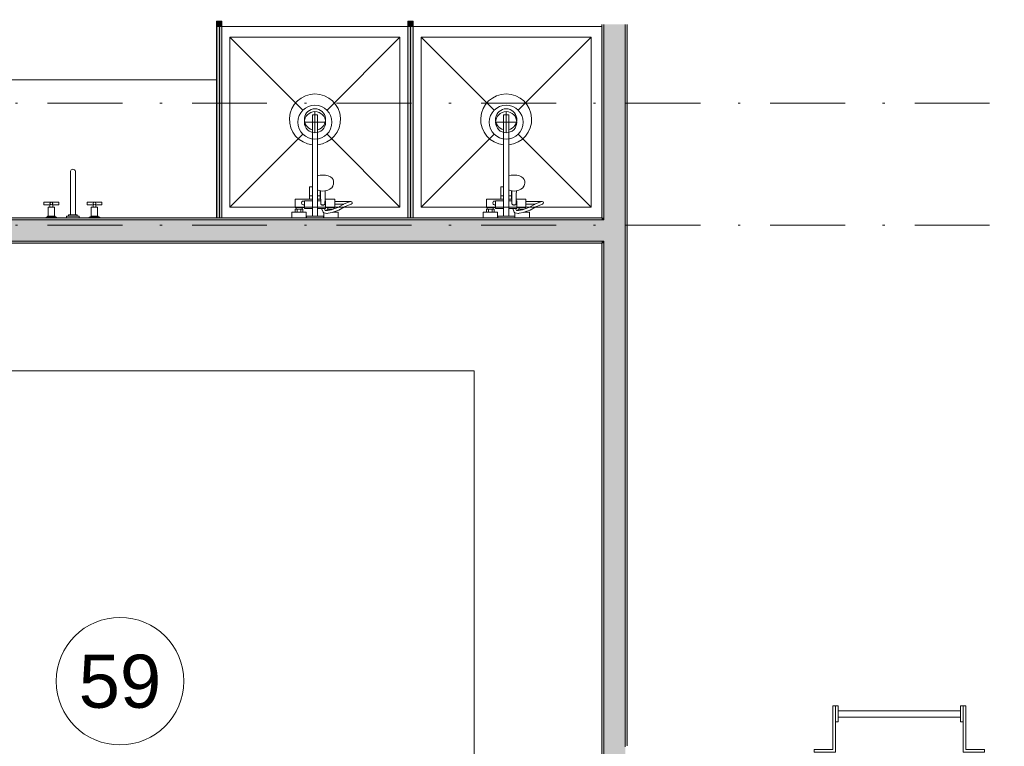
# Model space of a CAD drawing. Header units: millimetres. Extents: x 0 to 1184, y 0 to 836.
# Tile 120 of 241: x 818 to 864, y 329 to 363. Entities that reach past the tile are written whole.
import ezdxf
from ezdxf.xclip import XClip

# ---------------------------------------------------------------- set-up
doc = ezdxf.new("R2010")
doc.units = ezdxf.units.MM
doc.header["$MEASUREMENT"] = 0
doc.header["$XCLIPFRAME"] = 0
doc.linetypes.add('Штриховая', pattern=[5.644444, 2.822222, -2.822222])
doc.linetypes.add('Штрихпунктирная', pattern=[6.702778, 3.527778, -1.763889, 0, -1.411111])
for name, color, linetype in [('Интерьер - конструкции мебели', 7, 'Continuous'), ('Интерьер - Оборудование', 7, 'Continuous'), ('Интерьер - Сантехника', 7, 'Continuous'), ('Конструктив - Стены Блок 100 нов', 7, 'Continuous'), ('Элемент Модели - Зона', 7, 'Continuous'), ('Элемент Модели - Оси', 7, 'Continuous')]:
    doc.layers.add(name, color=color, linetype=linetype)
doc.styles.add('СГЕНЕРИР_СТИЛЬ_3', font='txt')

# ---------------------------------------------------------------- blocks, each defined once
blk = doc.blocks.new('Чертеж_4_4', base_point=(-278.479, 89.564))
at = {"layer": 'Интерьер - Оборудование', "linetype": 'Continuous', "lineweight": 0, "true_color": 0x666666}
for points in [[(827.442, 363.414), (827.192, 363.414), (827.192, 363.164), (827.442, 363.164)], [(836.442, 363.414), (836.192, 363.414), (836.192, 363.164), (836.442, 363.164)]]:
    blk.add_hatch(color=251, dxfattribs=at).paths.add_polyline_path(points)
at = {"layer": 'Интерьер - Оборудование', "linetype": 'Continuous', "lineweight": 0, "true_color": 0x000000}
for points in [[(827.437, 354.164), (827.437, 363.164), (827.197, 363.164), (827.197, 354.164)], [(836.437, 354.164), (836.437, 363.164), (836.197, 363.164), (836.197, 354.164)]]:
    blk.add_hatch(color=18, dxfattribs=at).paths.add_polyline_path(points)
at = {"layer": 'Конструктив - Стены Блок 100 нов', "linetype": 'Continuous', "lineweight": 0, "true_color": 0x000000}
for points in [[(845.421, 354.164), (845.421, 363.264), (845.321, 363.264), (845.321, 354.164)], [(846.421, 354.064), (846.421, 363.264), (845.421, 363.264), (845.421, 354.064)], [(846.521, 329.312), (846.521, 363.264), (846.421, 363.264), (846.421, 329.312)], [(845.321, 354.164), (804.521, 354.164), (804.521, 354.064), (845.321, 354.064)], [(804.521, 353.064), (845.321, 353.064), (845.321, 354.064), (804.521, 354.064)], [(845.321, 354.164), (845.321, 354.064), (845.421, 354.064), (845.421, 354.164)], [(845.321, 354.064), (845.321, 353.064), (845.421, 353.064), (845.421, 354.064)], [(845.421, 354.064), (845.421, 353.064), (846.421, 353.064), (846.421, 354.064)], [(800.721, 352.964), (845.321, 352.964), (845.321, 353.064), (800.721, 353.064)], [(845.321, 353.064), (845.321, 352.964), (845.421, 352.964), (845.421, 353.064)], [(845.321, 352.964), (845.321, 301.365), (845.421, 301.365), (845.421, 352.964)], [(845.421, 353.064), (845.421, 301.365), (846.421, 301.365), (846.421, 353.064)]]:
    blk.add_hatch(color=18, dxfattribs=at).paths.add_polyline_path(points)
at = {"layer": 'Интерьер - конструкции мебели', "color": 7, "linetype": 'Continuous', "lineweight": 15, "flags": 128}
for points in [[(804.521, 354.164), (827.197, 354.164), (827.197, 360.664), (804.521, 360.664)], [(800.521, 352.964), (800.521, 317.365), (806.524, 317.365), (806.524, 346.966), (839.321, 346.966), (839.321, 301.365), (845.321, 301.365), (845.321, 352.964)]]:
    blk.add_lwpolyline(points, close=True, dxfattribs=at)
at = {"layer": 'Интерьер - Оборудование', "color": 7, "linetype": 'Continuous', "lineweight": 15}
for p, q in [((827.192, 363.164), (827.192, 354.164)), ((827.197, 363.164), (827.192, 363.164)), ((827.437, 363.164), (827.442, 363.164)), ((827.442, 363.164), (827.442, 354.164)), ((836.192, 363.164), (836.192, 354.164)), ((836.197, 363.164), (836.192, 363.164)), ((836.437, 363.164), (836.442, 363.164)), ((836.442, 363.164), (836.442, 354.164)), ((831.701, 357.6), (831.701, 359.014)), ((831.701, 359.014), (831.941, 359.014)), ((831.941, 357.6), (831.941, 359.014)), ((840.701, 357.6), (840.701, 359.014)), ((840.701, 359.014), (840.941, 359.014)), ((840.941, 357.6), (840.941, 359.014)), ((831.941, 356.134), (831.941, 354.604)), ((840.941, 356.134), (840.941, 354.604)), ((831.701, 354.604), (831.701, 355.614)), ((831.942, 355.588), (831.941, 355.587)), ((831.963, 355.466), (831.941, 355.476)), ((832.015, 355.453), (831.963, 355.466)), ((832.1, 355.432), (832.015, 355.453)), ((840.701, 354.604), (840.701, 355.614)), ((840.942, 355.588), (840.941, 355.587)), ((840.963, 355.466), (840.941, 355.476)), ((841.015, 355.453), (840.963, 355.466)), ((841.1, 355.432), (841.015, 355.453)), ((831.571, 355.194), (831.701, 355.194)), ((831.571, 355.044), (831.701, 355.044)), ((831.941, 355.447), (831.942, 355.447)), ((832.071, 355.194), (831.941, 355.194)), ((832.089, 355.044), (831.941, 355.044)), ((832.071, 355.044), (832.071, 355.439)), ((832.081, 355.437), (832.086, 355.255)), ((832.086, 355.255), (832.091, 354.832)), ((832.191, 355.425), (832.1, 355.432)), ((832.283, 355.432), (832.191, 355.425)), ((832.301, 355.437), (832.283, 355.432)), ((832.294, 355.044), (832.291, 354.832)), ((840.571, 355.194), (840.701, 355.194)), ((840.571, 355.044), (840.701, 355.044)), ((840.941, 355.447), (840.942, 355.447)), ((841.071, 355.194), (840.941, 355.194)), ((841.089, 355.044), (840.941, 355.044)), ((841.071, 355.044), (841.071, 355.439)), ((841.081, 355.437), (841.086, 355.255)), ((841.086, 355.255), (841.091, 354.832)), ((841.191, 355.425), (841.1, 355.432)), ((841.283, 355.432), (841.191, 355.425)), ((841.301, 355.437), (841.283, 355.432)), ((841.294, 355.044), (841.291, 354.832)), ((819.347, 354.774), (819.366, 354.793)), ((819.347, 354.664), (819.477, 354.664)), ((819.477, 354.774), (819.458, 354.793)), ((821.377, 354.774), (821.396, 354.793)), ((821.507, 354.664), (821.377, 354.664)), ((821.507, 354.774), (821.488, 354.793)), ((830.931, 354.644), (831.211, 354.644)), ((830.931, 354.564), (831.211, 354.564)), ((830.981, 354.424), (830.981, 354.564)), ((831.161, 354.424), (831.161, 354.564)), ((831.321, 354.644), (831.321, 354.964)), ((831.321, 354.964), (831.701, 354.964)), ((832.09, 354.964), (831.941, 354.964)), ((832.091, 354.832), (832.094, 354.816)), ((832.094, 354.816), (832.101, 354.801)), ((832.101, 354.801), (832.112, 354.787)), ((832.112, 354.787), (832.126, 354.777)), ((832.126, 354.777), (832.141, 354.772)), ((832.266, 354.604), (832.127, 354.604)), ((832.141, 354.772), (832.141, 354.772)), ((832.165, 354.76), (832.141, 354.772)), ((832.141, 354.772), (832.143, 354.771)), ((832.143, 354.771), (832.161, 354.769)), ((832.161, 354.769), (832.221, 354.769)), ((832.191, 354.756), (832.165, 354.76)), ((832.217, 354.76), (832.191, 354.756)), ((832.241, 354.772), (832.217, 354.76)), ((832.221, 354.769), (832.239, 354.771)), ((832.239, 354.771), (832.241, 354.772)), ((832.241, 354.772), (832.256, 354.777)), ((832.241, 354.772), (832.242, 354.772)), ((832.256, 354.777), (832.271, 354.787)), ((832.271, 354.787), (832.282, 354.801)), ((832.282, 354.801), (832.289, 354.816)), ((832.289, 354.816), (832.291, 354.832)), ((832.321, 354.964), (832.293, 354.964)), ((832.321, 354.964), (832.321, 354.644)), ((832.321, 354.749), (832.321, 354.715)), ((832.321, 354.715), (832.321, 354.684)), ((832.321, 354.684), (832.321, 354.657)), ((832.596, 354.54), (832.405, 354.503)), ((832.711, 354.644), (832.431, 354.644)), ((832.431, 354.564), (832.481, 354.564)), ((832.481, 354.564), (832.661, 354.564)), ((832.481, 354.517), (832.481, 354.564)), ((832.711, 354.58), (832.596, 354.54)), ((832.661, 354.564), (832.665, 354.564)), ((832.661, 354.563), (832.661, 354.564)), ((832.751, 354.799), (832.751, 354.929)), ((833.356, 354.882), (833.166, 354.799)), ((833.491, 354.926), (833.356, 354.882)), ((833.491, 354.926), (833.511, 354.929)), ((839.931, 354.644), (840.211, 354.644)), ((839.931, 354.564), (840.211, 354.564)), ((839.981, 354.424), (839.981, 354.564)), ((840.161, 354.424), (840.161, 354.564)), ((840.321, 354.644), (840.321, 354.964)), ((840.321, 354.964), (840.701, 354.964)), ((841.09, 354.964), (840.941, 354.964)), ((841.091, 354.832), (841.094, 354.816)), ((841.094, 354.816), (841.101, 354.801)), ((841.101, 354.801), (841.112, 354.787)), ((841.112, 354.787), (841.126, 354.777)), ((841.126, 354.777), (841.141, 354.772)), ((841.266, 354.604), (841.127, 354.604)), ((841.141, 354.772), (841.141, 354.772)), ((841.165, 354.76), (841.141, 354.772)), ((841.141, 354.772), (841.143, 354.771)), ((841.143, 354.771), (841.161, 354.769)), ((841.161, 354.769), (841.221, 354.769)), ((841.191, 354.756), (841.165, 354.76)), ((841.217, 354.76), (841.191, 354.756)), ((841.241, 354.772), (841.217, 354.76)), ((841.221, 354.769), (841.239, 354.771)), ((841.239, 354.771), (841.241, 354.772)), ((841.241, 354.772), (841.256, 354.777)), ((841.241, 354.772), (841.242, 354.772)), ((841.256, 354.777), (841.271, 354.787)), ((841.271, 354.787), (841.282, 354.801)), ((841.282, 354.801), (841.289, 354.816)), ((841.289, 354.816), (841.291, 354.832)), ((841.321, 354.964), (841.293, 354.964)), ((841.321, 354.964), (841.321, 354.644)), ((841.321, 354.749), (841.321, 354.715)), ((841.321, 354.715), (841.321, 354.684)), ((841.321, 354.684), (841.321, 354.657)), ((841.596, 354.54), (841.405, 354.503)), ((841.711, 354.644), (841.431, 354.644)), ((841.431, 354.564), (841.481, 354.564)), ((841.481, 354.564), (841.661, 354.564)), ((841.481, 354.517), (841.481, 354.564)), ((841.711, 354.58), (841.596, 354.54)), ((841.661, 354.564), (841.665, 354.564)), ((841.661, 354.563), (841.661, 354.564)), ((841.751, 354.799), (841.751, 354.929)), ((842.356, 354.882), (842.166, 354.799)), ((842.491, 354.926), (842.356, 354.882)), ((842.491, 354.926), (842.511, 354.929)), ((819.587, 354.199), (819.237, 354.199)), ((819.262, 354.234), (819.562, 354.234)), ((821.267, 354.199), (821.617, 354.199)), ((821.592, 354.234), (821.292, 354.234)), ((827.192, 354.164), (827.197, 354.164)), ((827.442, 354.164), (827.437, 354.164)), ((830.891, 354.424), (831.251, 354.424)), ((831.701, 354.244), (831.941, 354.244)), ((832.237, 354.394), (832.231, 354.396)), ((832.249, 354.391), (832.237, 354.394)), ((832.381, 354.37), (832.249, 354.391)), ((832.393, 354.369), (832.381, 354.37)), ((832.405, 354.503), (832.389, 354.5)), ((832.438, 354.378), (832.393, 354.369)), ((832.632, 354.415), (832.438, 354.378)), ((832.751, 354.457), (832.632, 354.415)), ((832.643, 354.419), (832.643, 354.419)), ((832.658, 354.424), (832.751, 354.424)), ((836.192, 354.164), (836.197, 354.164)), ((836.442, 354.164), (836.437, 354.164)), ((839.891, 354.424), (840.251, 354.424)), ((840.701, 354.244), (840.941, 354.244)), ((841.237, 354.394), (841.231, 354.396)), ((841.249, 354.391), (841.237, 354.394)), ((841.381, 354.37), (841.249, 354.391)), ((841.393, 354.369), (841.381, 354.37)), ((841.405, 354.503), (841.389, 354.5)), ((841.438, 354.378), (841.393, 354.369)), ((841.632, 354.415), (841.438, 354.378)), ((841.751, 354.457), (841.632, 354.415)), ((841.643, 354.419), (841.643, 354.419)), ((841.658, 354.424), (841.751, 354.424))]:
    blk.add_line(p, q, dxfattribs=at)
at = {"layer": 'Интерьер - Оборудование', "color": 7, "linetype": 'Continuous', "lineweight": 15, "flags": 128}
for points in [[(827.442, 363.414), (827.442, 363.164), (827.192, 363.164), (827.192, 363.414)], [(836.442, 363.414), (836.442, 363.164), (836.192, 363.164), (836.192, 363.414)], [(827.437, 354.164), (827.197, 354.164), (827.197, 363.164), (827.437, 363.164)], [(836.437, 354.164), (836.197, 354.164), (836.197, 363.164), (836.437, 363.164)], [(819.562, 354.664), (819.562, 354.234), (819.587, 354.234), (819.587, 354.199), (819.662, 354.199), (819.662, 354.164), (819.162, 354.164), (819.162, 354.199), (819.237, 354.199), (819.237, 354.234), (819.262, 354.234), (819.262, 354.664), (819.347, 354.664), (819.347, 354.774), (819.062, 354.774), (819.062, 354.904), (819.762, 354.904), (819.762, 354.774), (819.477, 354.774), (819.477, 354.664)], [(821.292, 354.664), (821.292, 354.234), (821.267, 354.234), (821.267, 354.199), (821.192, 354.199), (821.192, 354.164), (821.692, 354.164), (821.692, 354.199), (821.617, 354.199), (821.617, 354.234), (821.592, 354.234), (821.592, 354.664), (821.507, 354.664), (821.507, 354.774), (821.792, 354.774), (821.792, 354.904), (821.092, 354.904), (821.092, 354.774), (821.377, 354.774), (821.377, 354.664)], [(832.321, 354.604), (832.266, 354.604), (832.303, 354.514), (832.389, 354.5), (832.391, 354.564), (832.431, 354.564), (832.431, 354.644), (832.321, 354.644)], [(832.711, 354.644), (832.711, 354.58), (832.89, 354.644), (833.152, 354.793), (833.166, 354.799), (832.751, 354.799), (832.751, 354.644)], [(841.321, 354.604), (841.266, 354.604), (841.303, 354.514), (841.389, 354.5), (841.391, 354.564), (841.431, 354.564), (841.431, 354.644), (841.321, 354.644)], [(841.711, 354.644), (841.711, 354.58), (841.89, 354.644), (842.152, 354.793), (842.166, 354.799), (841.751, 354.799), (841.751, 354.644)], [(820.727, 354.234), (820.127, 354.234), (820.127, 354.164), (820.727, 354.164)], [(820.627, 354.304), (820.227, 354.304), (820.227, 354.234), (820.627, 354.234)], [(855.309, 329.012), (855.309, 329.139), (856.198, 329.139), (856.198, 331.193), (856.325, 331.193), (856.325, 329.012)], [(856.325, 331.193), (856.452, 331.193), (856.452, 330.431), (856.325, 330.431)], [(862.198, 330.962), (862.198, 330.662), (856.452, 330.662), (856.452, 330.962)], [(862.325, 330.431), (862.198, 330.431), (862.198, 331.193), (862.325, 331.193)], [(862.325, 329.012), (862.325, 331.193), (862.452, 331.193), (862.452, 329.139), (863.341, 329.139), (863.341, 329.012)]]:
    blk.add_lwpolyline(points, close=True, dxfattribs=at)
for points in [[(831.701, 357.6, -19.949874), (831.941, 357.6), (831.941, 356.134), (832.062, 356.163), (832.191, 356.173), (832.321, 356.163), (832.441, 356.134), (832.545, 356.089), (832.624, 356.029), (832.674, 355.96), (832.691, 355.886), (832.691, 355.78), (832.686, 355.748), (832.669, 355.674), (832.655, 355.647), (832.607, 355.581), (832.586, 355.562), (832.514, 355.508), (832.419, 355.466), (832.368, 355.453), (832.301, 355.437), (832.296, 355.255), (832.294, 355.044), (832.751, 355.044), (832.751, 354.929), (833.511, 354.929, -0.853753), (833.532, 354.802), (833.403, 354.761), (833.211, 354.677), (832.944, 354.525), (832.751, 354.457), (832.751, 354.424), (832.911, 354.424), (832.911, 354.164), (832.231, 354.164), (832.231, 354.396), (832.215, 354.406), (832.206, 354.415), (832.2, 354.426), (832.126, 354.604), (831.941, 354.604), (831.941, 354.244), (832.221, 354.244), (832.221, 354.164), (831.421, 354.164), (831.421, 354.244), (831.701, 354.244), (831.701, 354.604), (831.321, 354.604), (831.321, 354.644), (831.211, 354.644), (831.211, 354.564), (831.251, 354.564), (831.251, 354.424), (831.411, 354.424), (831.411, 354.164), (830.731, 354.164), (830.731, 354.424), (830.891, 354.424), (830.891, 354.564), (830.931, 354.564), (830.931, 354.644), (830.891, 354.644), (830.891, 355.044), (831.571, 355.044), (831.571, 355.614), (831.593, 355.614), (831.618, 355.614), (831.651, 355.614), (831.69, 355.614), (831.701, 355.614)], [(840.701, 357.6, -19.949874), (840.941, 357.6), (840.941, 356.134), (841.062, 356.163), (841.191, 356.173), (841.321, 356.163), (841.441, 356.134), (841.545, 356.089), (841.624, 356.029), (841.674, 355.96), (841.691, 355.886), (841.691, 355.78), (841.686, 355.748), (841.669, 355.674), (841.655, 355.647), (841.607, 355.581), (841.586, 355.562), (841.514, 355.508), (841.419, 355.466), (841.368, 355.453), (841.301, 355.437), (841.296, 355.255), (841.294, 355.044), (841.751, 355.044), (841.751, 354.929), (842.511, 354.929, -0.853753), (842.532, 354.802), (842.403, 354.761), (842.211, 354.677), (841.944, 354.525), (841.751, 354.457), (841.751, 354.424), (841.911, 354.424), (841.911, 354.164), (841.231, 354.164), (841.231, 354.396), (841.215, 354.406), (841.206, 354.415), (841.2, 354.426), (841.126, 354.604), (840.941, 354.604), (840.941, 354.244), (841.221, 354.244), (841.221, 354.164), (840.421, 354.164), (840.421, 354.244), (840.701, 354.244), (840.701, 354.604), (840.321, 354.604), (840.321, 354.644), (840.211, 354.644), (840.211, 354.564), (840.251, 354.564), (840.251, 354.424), (840.411, 354.424), (840.411, 354.164), (839.731, 354.164), (839.731, 354.424), (839.891, 354.424), (839.891, 354.564), (839.931, 354.564), (839.931, 354.644), (839.891, 354.644), (839.891, 355.044), (840.571, 355.044), (840.571, 355.614), (840.593, 355.614), (840.618, 355.614), (840.651, 355.614), (840.69, 355.614), (840.701, 355.614)], [(820.307, 354.304), (820.547, 354.304), (820.547, 356.355, 0.759247), (820.307, 356.355)]]:
    blk.add_lwpolyline(points, format="xyb", close=True, dxfattribs=at)
at = {"layer": 'Интерьер - Оборудование', "color": 7, "linetype": 'Continuous', "lineweight": 15}
for centre in [(819.412, 354.839), (821.442, 354.839)]:
    blk.add_circle(centre, 0.065, dxfattribs=at)
for centre, radius, start, end in [((831.821, 358.794), 0.5, 283.8865, 256.1135), ((840.821, 358.794), 0.5, 283.8865, 256.1135), ((831.276, 354.864), 0.09, 60, 300), ((840.276, 354.864), 0.09, 60, 300)]:
    blk.add_arc(centre, radius, start, end, dxfattribs=at)
at = {"layer": 'Интерьер - Сантехника', "color": 7, "linetype": 'Continuous', "lineweight": 15}
for p, q in [((835.821, 362.664), (827.821, 362.664)), ((827.821, 362.664), (827.821, 354.664)), ((827.821, 362.664), (831.256, 359.23)), ((835.821, 362.664), (832.387, 359.23)), ((835.821, 354.664), (835.821, 362.664)), ((844.821, 362.664), (836.821, 362.664)), ((836.821, 362.664), (836.821, 354.664)), ((836.821, 362.664), (840.256, 359.23)), ((844.821, 362.664), (841.387, 359.23)), ((844.821, 354.664), (844.821, 362.664)), ((831.821, 359.164), (831.821, 358.164)), ((840.821, 359.164), (840.821, 358.164)), ((832.321, 358.664), (831.321, 358.664)), ((841.321, 358.664), (840.321, 358.664)), ((827.821, 354.664), (831.256, 358.098)), ((835.821, 354.664), (832.387, 358.098)), ((836.821, 354.664), (840.256, 358.098)), ((844.821, 354.664), (841.387, 358.098)), ((827.821, 354.664), (835.821, 354.664)), ((836.821, 354.664), (844.821, 354.664))]:
    blk.add_line(p, q, dxfattribs=at)
at = {"layer": 'Интерьер - Сантехника', "color": 7, "linetype": 'Continuous', "lineweight": 15, "flags": 128}
for points in [[(836.321, 363.164), (827.321, 363.164), (827.321, 354.164), (836.321, 354.164)], [(845.321, 363.164), (836.321, 363.164), (836.321, 354.164), (845.321, 354.164)]]:
    blk.add_lwpolyline(points, close=True, dxfattribs=at)
at = {"layer": 'Интерьер - Сантехника', "color": 7, "linetype": 'Continuous', "lineweight": 15}
for centre, radius in [((831.821, 358.664), 0.8), ((831.821, 358.664), 0.5), ((840.821, 358.664), 0.8), ((840.821, 358.664), 0.5)]:
    blk.add_circle(centre, radius, dxfattribs=at)
at = {"layer": 'Конструктив - Стены Блок 100 нов', "color": 251, "linetype": 'Continuous', "lineweight": 20, "true_color": 0x575757}
for p, q in [((845.421, 363.264), (845.421, 354.064)), ((846.421, 354.064), (846.421, 363.264)), ((845.321, 354.064), (804.521, 354.064)), ((845.421, 354.064), (845.321, 354.064)), ((845.421, 354.064), (845.321, 354.064)), ((846.421, 353.064), (846.421, 354.064)), ((804.521, 353.064), (845.321, 353.064)), ((845.321, 353.064), (845.421, 353.064)), ((845.321, 353.064), (845.421, 353.064)), ((845.421, 353.064), (845.421, 301.365)), ((846.421, 329.312), (846.421, 353.064)), ((846.421, 329.312), (846.421, 329.262))]:
    blk.add_line(p, q, dxfattribs=at)
at = {"layer": 'Конструктив - Стены Блок 100 нов', "color": 251, "linetype": 'Continuous', "lineweight": 20, "true_color": 0x575757, "flags": 128}
for points in [[(845.321, 363.264), (845.321, 354.164)], [(846.521, 329.312), (846.521, 363.264)], [(845.321, 354.164), (804.521, 354.164)], [(800.721, 352.964), (845.321, 352.964)], [(845.321, 352.964), (845.321, 301.365)]]:
    blk.add_lwpolyline(points, dxfattribs=at)
at = {"layer": 'Элемент Модели - Зона', "color": 7, "linetype": 'Штриховая', "lineweight": 15, "flags": 128}
for points in [[(83.021, 539.138), (82.621, 539.138), (82.621, 452.764), (140.324, 452.764), (140.324, 480.98), (172.947, 513.615), (173.088, 513.474), (173.088, 513.764), (354.521, 513.764), (354.521, 513.564), (495.519, 513.564), (495.519, 513.764), (862.335, 513.764), (894.689, 481.329), (894.722, 477.983), (894.722, 452.614), (895.121, 452.614), (895.121, 432.564), (892.721, 432.564), (892.721, 446.564), (888.521, 446.564), (888.521, 450.564), (804.521, 450.564), (804.521, 446.564), (798.521, 446.564), (798.521, 450.564), (714.721, 450.564), (714.721, 359.264), (798.521, 359.264), (798.521, 366.064), (804.521, 366.064), (804.521, 354.164), (845.321, 354.164), (845.321, 363.264), (846.521, 363.264), (846.521, 301.365), (892.721, 301.365), (892.721, 352.064), (888.021, 352.064), (888.021, 367.064), (892.721, 367.064), (892.721, 417.564), (895.121, 417.564), (895.121, 291.065), (892.721, 291.065), (892.721, 298.965), (714.721, 298.965), (714.721, 236.065), (892.721, 236.065), (892.721, 266.565), (888.522, 266.565), (888.522, 272.82), (892.721, 272.82), (892.721, 276.065), (895.121, 276.065), (895.121, 272.765), (930.021, 272.765), (930.021, 461.615), (923.91, 461.615), (923.91, 539.564), (978.521, 539.564), (978.521, 542.564), (984.521, 542.564), (984.521, 539.564), (1131.771, 539.564), (1131.771, 540.564), (1122.771, 540.564), (1122.771, 564.564), (1048.521, 564.564), (1048.521, 626.364), (1026.821, 626.364), (1026.821, 632.564), (1013.35, 632.564), (984.521, 632.564), (984.521, 626.564), (978.521, 626.564), (978.521, 631.689), (969.519, 631.689), (894.521, 631.689), (894.521, 626.564), (888.521, 626.564), (888.521, 631.689), (804.521, 631.689), (804.521, 626.564), (798.521, 626.564), (798.521, 631.689), (714.521, 631.689), (714.521, 626.564), (708.521, 626.564), (708.521, 631.689), (628.021, 631.689), (628.021, 626.564), (622.021, 626.564), (621.021, 626.564), (621.021, 575.892), (496.022, 575.892), (496.022, 627.564), (496.022, 706.464), (496.122, 706.464), (496.122, 768.064), (468.721, 768.064), (468.721, 686.864), (461.167, 686.864), (461.167, 631.684), (444.522, 631.684), (444.522, 626.564), (438.522, 626.564), (438.522, 631.684), (354.521, 631.684), (354.521, 626.564), (348.521, 626.564), (348.521, 631.684), (331.772, 631.684), (331.772, 554.564), (331.772, 539.564), (264.521, 539.564), (264.521, 536.564), (258.521, 536.564), (258.521, 539.564), (174.521, 539.564), (174.521, 536.564), (168.521, 536.564), (168.521, 539.564), (89.021, 539.564), (89.021, 536.564), (83.021, 536.564)], [(800.721, 352.964), (800.721, 301.365), (845.321, 301.365), (845.321, 352.964)]]:
    blk.add_lwpolyline(points, close=True, dxfattribs=at)
at = {"layer": 'Элемент Модели - Зона', "color": 7, "linetype": 'Continuous', "lineweight": 15, "flags": 128}
blk.add_lwpolyline([(825.642, 332.353, 1), (819.642, 332.353, 1)], format="xyb", close=True, dxfattribs=at)
at = {"layer": 'Элемент Модели - Оси', "color": 7, "linetype": 'Штрихпунктирная', "lineweight": 15}
for p, q in [((57.32, 359.564), (1181.052, 359.564)), ((57.32, 353.814), (1181.052, 353.814))]:
    blk.add_line(p, q, dxfattribs=at)
at = {"layer": 'Элемент Модели - Зона', "color": 7, "linetype": 'Continuous', "lineweight": 15, "insert": (822.642, 332.332), "char_height": 2.5, "attachment_point": 5, "style": 'СГЕНЕРИР_СТИЛЬ_3'}
blk.add_mtext('\\A1;{\\pqc;\\fArial|b0|i0|c204|p38;59}', dxfattribs=at)

msp = doc.modelspace()

# ---------------------------------------------------------------- block references
at = {"color": 161, "linetype": 'Continuous', "lineweight": 40, "true_color": 0x83aefe}
ref = msp.add_blockref('Чертеж_4_4', (-278.479, 89.564), dxfattribs=at)
XClip(ref).set_block_clipping_path([(57.3201676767, 151.7660533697), (1181.0522393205, 828.727105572)])

doc.saveas('drawing.dxf')
